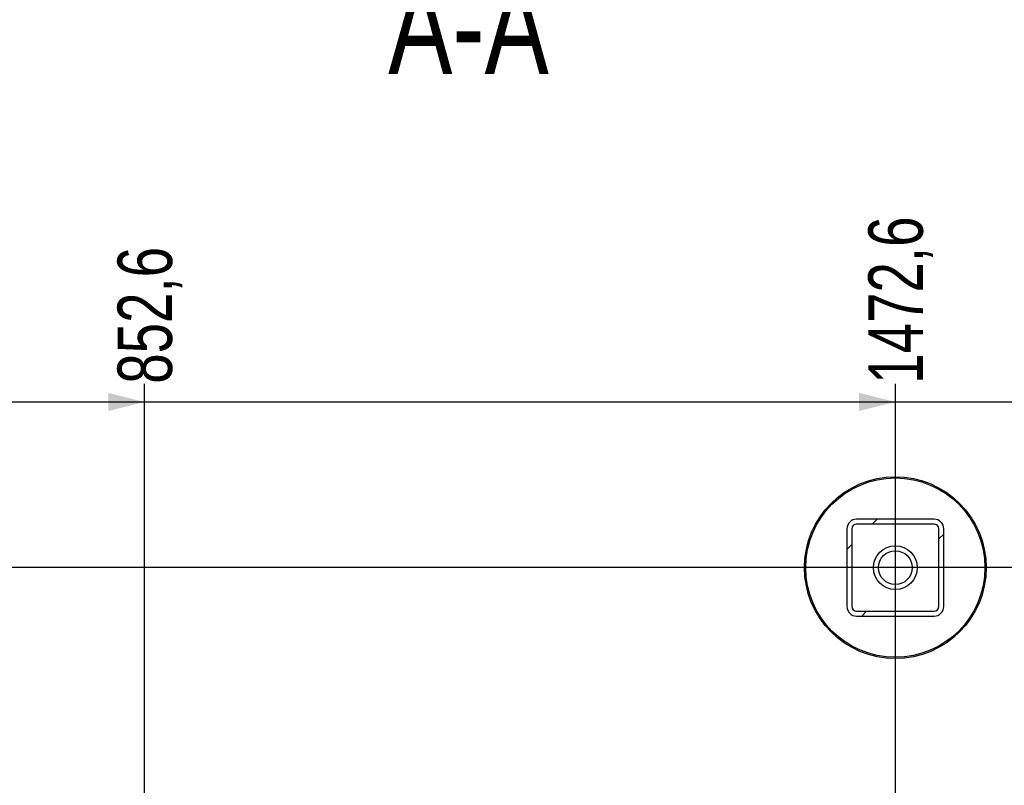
# Model space of a CAD drawing. Header units: millimetres. Extents: x 5 to 589, y 5 to 415.
# Tile 14 of 95: x 256 to 310, y 118 to 160. Entities that reach past the tile are written whole.
import ezdxf

# ---------------------------------------------------------------- set-up
doc = ezdxf.new("R2010")
doc.units = ezdxf.units.MM
for name, color, linetype in [('COTES', 1, 'Continuous'), ('NOTES', 6, 'Continuous'), ('TRAIT-FINS', 9, 'Continuous')]:
    doc.layers.add(name, color=color, linetype=linetype)
doc.layers.add('TRAIT-FORT', color=4, linetype='Continuous', lineweight=25)
doc.styles.add('SLDTEXTSTYLE0', font='TXT', dxfattribs={"width": 0.75})
doc.dimstyles.new('SLDDIMSTYLE5', dxfattribs={"dimtxt": 3, "dimasz": 2, "dimexe": 0, "dimexo": 0.0625, "dimgap": 0.75, "dimtad": 0, "dimtih": 1, "dimtoh": 1, "dimdec": 1, "dimlfac": 15, "dimrnd": 1e-09, "dimzin": 12, "dimdsep": 46, "dimtxsty": 'SLDTEXTSTYLE0', "dimsah": 1, "dimcen": 0.09, "dimadec": 0, "dimazin": 3, "dimtfac": 1, "dimtdec": 1, "dimtofl": 0, "dimtmove": 0, "dimatfit": 3, "dimfxl": 0, "dimfrac": 2, "dimtolj": 1, "dimtzin": 12, "dimarcsym": 0})

# ---------------------------------------------------------------- blocks, each defined once
blk = doc.blocks.new('_D_24')
at = {"layer": 'COTES', "color": 1}
for p, q in [((263.025, 28.397), (263.025, 140.178)), ((206.184, 139.178), (263.025, 139.178))]:
    blk.add_line(p, q, dxfattribs=at)
blk.add_solid([(263.025, 139.178), (261.025, 139.678), (261.025, 138.678)], dxfattribs=at)
at = {"layer": 'COTES', "color": 1, "insert": (261.539, 140.178), "char_height": 3, "attachment_point": 1, "rotation": 90, "style": 'SLDTEXTSTYLE0'}
blk.add_mtext('852,6', dxfattribs=at)
blk = doc.blocks.new('_D_25')
at = {"layer": 'COTES', "color": 1}
for p, q in [((304.358, 28.397), (304.358, 140.178)), ((263.025, 139.178), (304.358, 139.178))]:
    blk.add_line(p, q, dxfattribs=at)
blk.add_solid([(304.358, 139.178), (302.358, 139.678), (302.358, 138.678)], dxfattribs=at)
at = {"layer": 'COTES', "color": 1, "insert": (302.872, 140.178), "char_height": 3, "attachment_point": 1, "rotation": 90, "style": 'SLDTEXTSTYLE0'}
blk.add_mtext('1472,6', dxfattribs=at)
blk = doc.blocks.new('_D_26')
at = {"layer": 'COTES', "color": 1}
for p, q in [((323.025, 63.397), (323.025, 140.178)), ((304.358, 139.178), (323.025, 139.178))]:
    blk.add_line(p, q, dxfattribs=at)
blk.add_solid([(323.025, 139.178), (321.025, 139.678), (321.025, 138.678)], dxfattribs=at)
at = {"layer": 'COTES', "color": 1, "insert": (321.539, 140.178), "char_height": 3, "attachment_point": 1, "rotation": 90, "style": 'SLDTEXTSTYLE0'}
blk.add_mtext('1752,6', dxfattribs=at)
blk = doc.blocks.new('_D_27')
at = {"layer": 'COTES', "color": 1}
for p, q in [((351.025, 28.397), (351.025, 140.178)), ((323.025, 139.178), (351.025, 139.178))]:
    blk.add_line(p, q, dxfattribs=at)
blk.add_solid([(351.025, 139.178), (349.025, 139.678), (349.025, 138.678)], dxfattribs=at)
at = {"layer": 'COTES', "color": 1, "insert": (349.539, 140.178), "char_height": 3, "attachment_point": 1, "rotation": 90, "style": 'SLDTEXTSTYLE0'}
blk.add_mtext('2172,6', dxfattribs=at)
blk = doc.blocks.new('_D_31')
at = {"layer": 'COTES', "color": 1}
for p, q in [((350.025, 130.063), (197.543, 130.063)), ((198.543, 117.214), (198.543, 130.063))]:
    blk.add_line(p, q, dxfattribs=at)
blk.add_solid([(198.543, 130.063), (198.043, 128.063), (199.043, 128.063)], dxfattribs=at)
at = {"layer": 'COTES', "color": 1, "insert": (187.568, 131.549), "char_height": 3, "attachment_point": 1, "style": 'SLDTEXTSTYLE0'}
blk.add_mtext('192,7', dxfattribs=at)

msp = doc.modelspace()

# ---------------------------------------------------------------- hatches: boundary and pattern name
at = {"layer": 'TRAIT-FINS'}
h = msp.add_hatch(dxfattribs=at)
h.set_pattern_fill('ANSI31', color=9, angle=3e-322, style=0)
edge = h.paths.add_edge_path(flags=0)
edge.add_line((307.0246, 127.93), (307.0246, 132.1967))
edge.add_arc((306.4912, 132.1967), 0.5333, 0, 90)
edge.add_line((306.4912, 132.73), (302.2246, 132.73))
edge.add_arc((302.2246, 132.1967), 0.5333, 90, 180)
edge.add_line((301.6912, 132.1967), (301.6912, 127.93))
edge.add_arc((302.2246, 127.93), 0.5333, 180, 270)
edge.add_line((302.2246, 127.3967), (306.4912, 127.3967))
edge.add_arc((306.4912, 127.93), 0.5333, 270, 360)
edge = h.paths.add_edge_path(flags=0)
edge.add_arc((306.4912, 132.1967), 0.2667, 0, 90, ccw=False)
edge.add_line((306.7579, 132.1967), (306.7579, 127.93))
edge.add_arc((306.4912, 127.93), 0.2667, 270, 360, ccw=False)
edge.add_line((306.4912, 127.6633), (302.2246, 127.6633))
edge.add_arc((302.2246, 127.93), 0.2667, 180, 270, ccw=False)
edge.add_line((301.9579, 127.93), (301.9579, 132.1967))
edge.add_arc((302.2246, 132.1967), 0.2667, 90, 180, ccw=False)
edge.add_line((302.2246, 132.4633), (306.4912, 132.4633))

# ---------------------------------------------------------------- linework, layer by layer
at = {"layer": 'TRAIT-FORT', "color": 4, "linetype": 'Continuous', "lineweight": 25}
for p, q in [((306.4912, 132.73), (302.2246, 132.73)), ((306.4912, 132.4633), (302.2246, 132.4633)), ((301.6912, 132.1967), (301.6912, 127.93)), ((301.9579, 132.1967), (301.9579, 127.93)), ((306.7579, 127.93), (306.7579, 132.1967)), ((307.0246, 127.93), (307.0246, 132.1967)), ((302.2246, 127.6633), (306.4912, 127.6633)), ((302.2246, 127.3967), (306.4912, 127.3967))]:
    msp.add_line(p, q, dxfattribs=at)
for radius in [5, 4.9333, 1.2, 0.9333]:
    msp.add_circle((304.3579, 130.0633), radius, dxfattribs=at)
for centre, radius, start, end in [((302.2246, 132.1967), 0.5333, 90, 180), ((302.2246, 132.1967), 0.2667, 90, 180), ((306.4912, 132.1967), 0.5333, 0, 90), ((306.4912, 132.1967), 0.2667, 0, 90), ((302.2246, 127.93), 0.5333, 180, 270), ((302.2246, 127.93), 0.2667, 180, 270), ((306.4912, 127.93), 0.5333, 270, 0), ((306.4912, 127.93), 0.2667, 270, 0)]:
    msp.add_arc(centre, radius, start, end, dxfattribs=at)

# ---------------------------------------------------------------- texts
at = {"layer": 'NOTES', "color": 211, "insert": (280.8602, 162.5091), "char_height": 5.29167, "attachment_point": 2, "style": 'SLDTEXTSTYLE0'}
msp.add_mtext('A-A', dxfattribs=at)

# ---------------------------------------------------------------- dimensions: what is measured, and where the dimension line sits
at = {"layer": 'COTES', "color": 1}
for feature_location, offset, dtype, picture, middle in [((304.3579, 27.3967), (0, 112.7818), 1, '_D_25', (304.3579, 146.2743)), ((323.0246, 62.3967), (0, 77.7818), 1, '_D_26', (323.0246, 146.2743)), ((351.0246, 27.3967), (0, 112.7818), 1, '_D_27', (351.0246, 146.2743)), ((263.0246, 27.3967), (0, 112.7818), 1, '_D_24', (263.0246, 145.166)), ((351.0246, 130.0633), (-153.4812, 0), 0, '_D_31', (192.5558, 130.0633))]:
    dim = msp.add_ordinate_dim(feature_location=feature_location, offset=offset, dtype=dtype, origin=(206.1839, 117.214), dimstyle='SLDDIMSTYLE5', dxfattribs=at)
    dim.commit()
    dim.dimension.update_dxf_attribs({"geometry": picture, "text_midpoint": middle})

doc.saveas('drawing.dxf')
